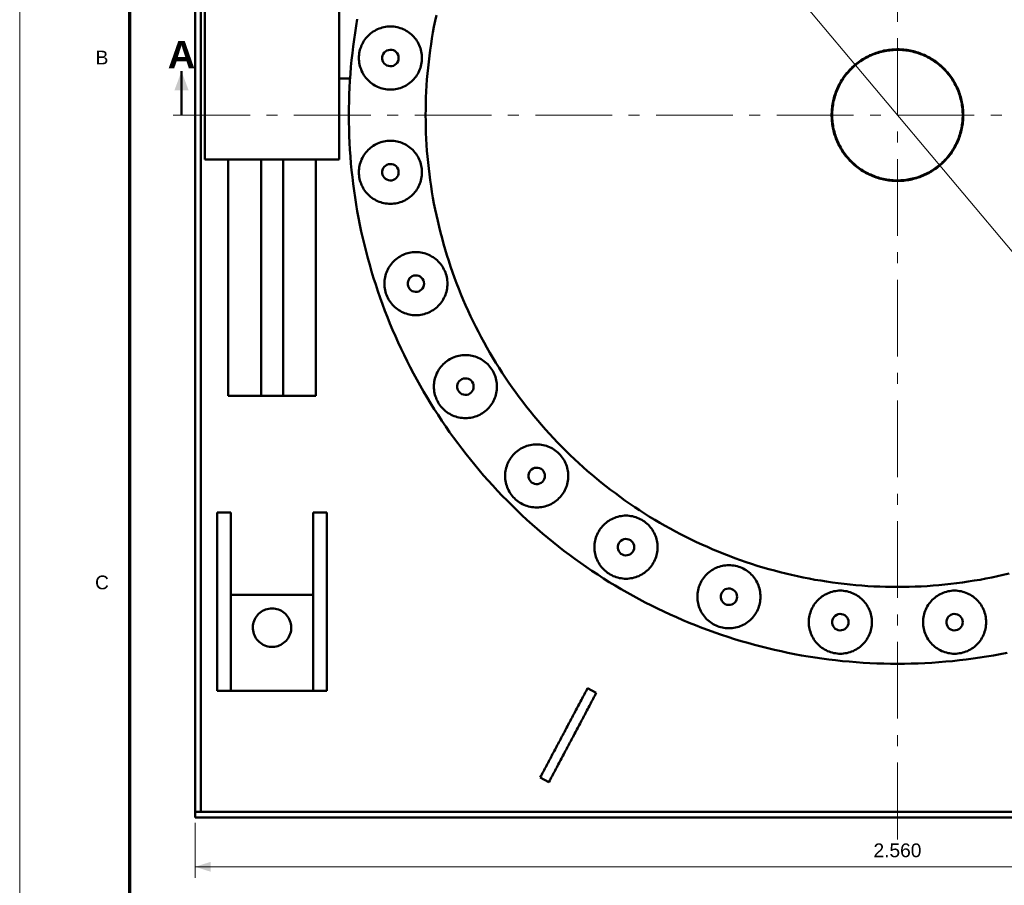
# Model space of a CAD drawing. Header units: millimetres. Extents: x 0 to 841, y 0 to 594.
# Tile 2 of 8: x 0 to 179, y 290 to 447. Entities that reach past the tile are written whole.
import ezdxf
from ezdxf.enums import TextEntityAlignment as Align

# ---------------------------------------------------------------- set-up
doc = ezdxf.new("R2010")
doc.units = ezdxf.units.MM
doc.linetypes.add('EJE', pattern=[22, 14, -3, 2, -3])
for name, color, linetype, lineweight in [('COTA', 7, 'CONTINUOUS', 18), ('EJE', 7, 'EJE', 18), ('FINA', 7, 'CONTINUOUS', 18), ('MARCO', 7, 'CONTINUOUS', 70), ('TXT', 7, 'CONTINUOUS', 25), ('VIS', 7, 'CONTINUOUS', 50)]:
    doc.layers.add(name, color=color, linetype=linetype, lineweight=lineweight)
doc.styles.add('STD', font='LiberationSans-Regular.ttf')
doc.styles.add('STDB', font='LiberationSans-Bold.ttf')

msp = doc.modelspace()

# ---------------------------------------------------------------- linework, layer by layer
at = {"layer": 'COTA'}
for p, q in [((224.28, 353.4), (81.58, 523.46)), ((32, 301), (32, 291)), ((32, 293), (288, 293))]:
    msp.add_line(p, q, dxfattribs=at)
for points in [[(29.5, 438), (28.2, 434.5), (30.8, 434.5)], [(32, 293), (34.8, 292.1), (34.8, 293.9)]]:
    msp.add_solid(points, dxfattribs=at)
at = {"layer": 'EJE'}
for p, q in [((160, 298), (160, 562)), ((28, 430), (292, 430))]:
    msp.add_line(p, q, dxfattribs=at)
at = {"layer": 'FINA'}
msp.add_lwpolyline([(0, 0), (841, 0), (841, 594), (0, 594)], close=True, dxfattribs=at)
at = {"layer": 'MARCO'}
msp.add_lwpolyline([(20, 10), (831, 10), (831, 584), (20, 584)], close=True, dxfattribs=at)
at = {"layer": 'VIS'}
msp.add_line((29.5, 430), (29.5, 438), dxfattribs=at)
for points in [[(32, 303), (32, 557)], [(33, 303), (33, 557)], [(33.75, 421.91), (33.75, 479.16)], [(58.25, 436.66), (58.25, 461.46)], [(61.54, 447.5), (61.33, 446.26), (61.13, 445.02), (60.95, 443.78), (60.79, 442.53), (60.64, 441.29), (60.5, 440.04), (60.39, 438.79), (60.28, 437.53), (60.2, 436.28), (60.13, 435.02), (60.07, 433.77), (60.03, 432.51), (60.01, 431.26), (60, 430), (60.01, 428.74), (60.03, 427.49), (60.07, 426.23), (60.13, 424.98), (60.2, 423.72), (60.28, 422.47), (60.39, 421.21), (60.5, 419.96), (60.64, 418.71), (60.79, 417.47), (60.95, 416.22), (61.13, 414.98), (61.33, 413.74), (61.54, 412.5), (61.77, 411.26), (62.01, 410.03), (62.27, 408.8), (62.55, 407.57), (62.84, 406.35), (63.14, 405.13), (63.46, 403.92), (63.8, 402.7), (64.15, 401.5), (64.51, 400.3), (64.89, 399.1), (65.29, 397.91), (65.7, 396.72), (66.13, 395.54), (66.57, 394.36), (67.02, 393.19), (67.49, 392.02), (67.98, 390.86), (68.48, 389.71), (68.99, 388.56), (69.52, 387.42), (70.06, 386.29), (70.62, 385.16), (71.19, 384.04), (71.77, 382.93), (72.37, 381.82), (72.98, 380.73), (73.61, 379.64), (74.25, 378.56), (74.9, 377.48), (75.57, 376.42), (76.25, 375.36), (76.94, 374.31), (77.65, 373.27), (78.37, 372.24), (79.1, 371.22), (79.84, 370.21), (80.6, 369.21), (81.37, 368.21), (82.15, 367.23), (82.95, 366.26), (83.76, 365.29), (84.57, 364.34), (85.41, 363.4), (86.25, 362.47), (87.1, 361.55), (87.97, 360.63), (88.85, 359.74), (89.74, 358.85), (90.63, 357.97), (91.55, 357.1), (92.47, 356.25), (93.4, 355.41), (94.34, 354.57), (95.29, 353.76), (96.26, 352.95), (97.23, 352.15), (98.21, 351.37), (99.21, 350.6), (100.21, 349.84), (101.22, 349.1), (102.24, 348.37), (103.27, 347.65), (104.31, 346.94), (105.36, 346.25), (106.42, 345.57), (107.48, 344.9), (108.56, 344.25), (109.64, 343.61), (110.73, 342.98), (111.82, 342.37), (112.93, 341.77), (114.04, 341.19), (115.16, 340.62), (116.29, 340.06), (117.42, 339.52), (118.56, 338.99), (119.71, 338.48), (120.86, 337.98), (122.02, 337.49), (123.19, 337.02), (124.36, 336.57), (125.54, 336.13), (126.72, 335.7), (127.91, 335.29), (129.1, 334.89), (130.3, 334.51), (131.5, 334.15), (132.7, 333.8), (133.92, 333.46), (135.13, 333.14), (136.35, 332.84), (137.57, 332.55), (138.8, 332.27), (140.03, 332.01), (141.26, 331.77), (142.5, 331.54), (143.74, 331.33), (144.98, 331.13), (146.22, 330.95), (147.47, 330.79), (148.71, 330.64), (149.96, 330.5), (151.21, 330.39), (152.47, 330.28), (153.72, 330.2), (154.98, 330.13), (156.23, 330.07), (157.49, 330.03), (158.74, 330.01), (160, 330), (161.26, 330.01), (162.51, 330.03), (163.77, 330.07), (165.02, 330.13), (166.28, 330.2), (167.53, 330.28), (168.79, 330.39), (170.04, 330.5), (171.29, 330.64), (172.53, 330.79), (173.78, 330.95), (175.02, 331.13), (176.26, 331.33), (177.5, 331.54), (178.74, 331.77), (179.97, 332.01)], [(75.95, 448.23), (75.73, 447.18), (75.52, 446.11), (75.33, 445.05), (75.15, 443.99), (74.98, 442.92), (74.82, 441.85), (74.68, 440.78), (74.55, 439.71), (74.43, 438.63), (74.33, 437.56), (74.24, 436.48), (74.17, 435.4), (74.11, 434.32), (74.06, 433.24), (74.03, 432.16), (74.01, 431.08), (74, 430), (74.01, 428.92), (74.03, 427.84), (74.06, 426.76), (74.11, 425.68), (74.17, 424.6), (74.24, 423.52), (74.33, 422.44), (74.43, 421.37), (74.55, 420.29), (74.68, 419.22), (74.82, 418.15), (74.98, 417.08), (75.15, 416.01), (75.33, 414.95), (75.52, 413.89), (75.73, 412.82), (75.95, 411.77), (76.19, 410.71), (76.44, 409.66), (76.7, 408.61), (76.98, 407.57), (77.27, 406.53), (77.57, 405.49), (77.88, 404.45), (78.21, 403.42), (78.55, 402.4), (78.9, 401.38), (79.27, 400.36), (79.65, 399.35), (80.04, 398.34), (80.44, 397.34), (80.86, 396.34), (81.29, 395.35), (81.73, 394.36), (82.18, 393.38), (82.65, 392.41), (83.13, 391.44), (83.62, 390.48), (84.12, 389.52), (84.64, 388.57), (85.16, 387.63), (85.7, 386.69), (86.25, 385.76), (86.81, 384.83), (87.39, 383.92), (87.97, 383.01), (88.57, 382.11), (89.18, 381.21), (89.79, 380.33), (90.42, 379.45), (91.07, 378.58), (91.72, 377.72), (92.38, 376.86), (93.05, 376.02), (93.74, 375.18), (94.43, 374.35), (95.13, 373.53), (95.85, 372.72), (96.57, 371.92), (97.31, 371.13), (98.05, 370.35), (98.81, 369.57), (99.57, 368.81), (100.35, 368.05), (101.13, 367.31), (101.92, 366.57), (102.72, 365.85), (103.53, 365.13), (104.35, 364.43), (105.18, 363.74), (106.02, 363.05), (106.86, 362.38), (107.72, 361.72), (108.58, 361.07), (109.45, 360.42), (110.33, 359.79), (111.21, 359.18), (112.11, 358.57), (113.01, 357.97), (113.92, 357.39), (114.83, 356.81), (115.76, 356.25), (116.69, 355.7), (117.63, 355.16), (118.57, 354.64), (119.52, 354.12), (120.48, 353.62), (121.44, 353.13), (122.41, 352.65), (123.38, 352.18), (124.36, 351.73), (125.35, 351.29), (126.34, 350.86), (127.34, 350.44), (128.34, 350.04), (129.35, 349.65), (130.36, 349.27), (131.38, 348.9), (132.4, 348.55), (133.42, 348.21), (134.45, 347.88), (135.49, 347.57), (136.53, 347.27), (137.57, 346.98), (138.61, 346.7), (139.66, 346.44), (140.71, 346.19), (141.77, 345.95), (142.82, 345.73), (143.89, 345.52), (144.95, 345.33), (146.01, 345.15), (147.08, 344.98), (148.15, 344.82), (149.22, 344.68), (150.29, 344.55), (151.37, 344.43), (152.44, 344.33), (153.52, 344.24), (154.6, 344.17), (155.68, 344.11), (156.76, 344.06), (157.84, 344.03), (158.92, 344.01), (160, 344), (161.08, 344.01), (162.16, 344.03), (163.24, 344.06), (164.32, 344.11), (165.4, 344.17), (166.48, 344.24), (167.56, 344.33), (168.63, 344.43), (169.71, 344.55), (170.78, 344.68), (171.85, 344.82), (172.92, 344.98), (173.99, 345.15), (175.05, 345.33), (176.11, 345.52), (177.18, 345.73), (178.23, 345.95), (179.29, 346.19), (180.34, 346.44)], [(75.95, 448.23), (75.73, 447.18), (75.52, 446.11), (75.33, 445.05), (75.15, 443.99), (74.98, 442.92), (74.82, 441.85), (74.68, 440.78), (74.55, 439.71), (74.43, 438.63), (74.33, 437.56), (74.24, 436.48), (74.17, 435.4), (74.11, 434.32), (74.06, 433.24), (74.03, 432.16), (74.01, 431.08), (74, 430), (74.01, 428.92), (74.03, 427.84), (74.06, 426.76), (74.11, 425.68), (74.17, 424.6), (74.24, 423.52), (74.33, 422.44), (74.43, 421.37), (74.55, 420.29), (74.68, 419.22), (74.82, 418.15), (74.98, 417.08), (75.15, 416.01), (75.33, 414.95), (75.52, 413.89), (75.73, 412.82), (75.95, 411.77), (76.19, 410.71), (76.44, 409.66), (76.7, 408.61), (76.98, 407.57), (77.27, 406.53), (77.57, 405.49), (77.88, 404.45), (78.21, 403.42), (78.55, 402.4), (78.9, 401.38), (79.27, 400.36), (79.65, 399.35), (80.04, 398.34), (80.44, 397.34), (80.86, 396.34), (81.29, 395.35), (81.73, 394.36), (82.18, 393.38), (82.65, 392.41), (83.13, 391.44), (83.62, 390.48), (84.12, 389.52), (84.64, 388.57), (85.16, 387.63), (85.7, 386.69), (86.25, 385.76), (86.81, 384.83), (87.39, 383.92), (87.97, 383.01), (88.57, 382.11), (89.18, 381.21), (89.79, 380.33), (90.42, 379.45), (91.07, 378.58), (91.72, 377.72), (92.38, 376.86), (93.05, 376.02), (93.74, 375.18), (94.43, 374.35), (95.13, 373.53), (95.85, 372.72), (96.57, 371.92), (97.31, 371.13), (98.05, 370.35), (98.81, 369.57), (99.57, 368.81), (100.35, 368.05), (101.13, 367.31), (101.92, 366.57), (102.72, 365.85), (103.53, 365.13), (104.35, 364.43), (105.18, 363.74), (106.02, 363.05), (106.86, 362.38), (107.72, 361.72), (108.58, 361.07), (109.45, 360.42), (110.33, 359.79), (111.21, 359.18), (112.11, 358.57), (113.01, 357.97), (113.92, 357.39), (114.83, 356.81), (115.76, 356.25), (116.69, 355.7), (117.63, 355.16), (118.57, 354.64), (119.52, 354.12), (120.48, 353.62), (121.44, 353.13), (122.41, 352.65), (123.38, 352.18), (124.36, 351.73), (125.35, 351.29), (126.34, 350.86), (127.34, 350.44), (128.34, 350.04), (129.35, 349.65), (130.36, 349.27), (131.38, 348.9), (132.4, 348.55), (133.42, 348.21), (134.45, 347.88), (135.49, 347.57), (136.53, 347.27), (137.57, 346.98), (138.61, 346.7), (139.66, 346.44), (140.71, 346.19), (141.77, 345.95), (142.82, 345.73), (143.89, 345.52), (144.95, 345.33), (146.01, 345.15), (147.08, 344.98), (148.15, 344.82), (149.22, 344.68), (150.29, 344.55), (151.37, 344.43), (152.44, 344.33), (153.52, 344.24), (154.6, 344.17), (155.68, 344.11), (156.76, 344.06), (157.84, 344.03), (158.92, 344.01), (160, 344), (161.08, 344.01), (162.16, 344.03), (163.24, 344.06), (164.32, 344.11), (165.4, 344.17), (166.48, 344.24), (167.56, 344.33), (168.63, 344.43), (169.71, 344.55), (170.78, 344.68), (171.85, 344.82), (172.92, 344.98), (173.99, 345.15), (175.05, 345.33), (176.11, 345.52), (177.18, 345.73), (178.23, 345.95), (179.29, 346.19), (180.34, 346.44)], [(73.33, 440.41), (73.33, 440.71), (73.3, 441.01), (73.26, 441.31), (73.21, 441.61), (73.14, 441.9), (73.05, 442.19), (72.95, 442.47), (72.84, 442.75), (72.71, 443.02), (72.56, 443.29), (72.41, 443.54), (72.24, 443.79), (72.05, 444.03), (71.86, 444.26), (71.65, 444.48), (71.43, 444.69), (71.2, 444.88), (70.96, 445.06), (70.72, 445.24), (70.46, 445.39), (70.2, 445.54), (69.92, 445.67), (69.65, 445.78), (69.36, 445.88), (69.07, 445.97), (68.78, 446.04), (68.48, 446.09), (68.19, 446.13), (67.89, 446.15), (67.58, 446.16), (67.28, 446.15), (66.98, 446.13), (66.69, 446.09), (66.39, 446.04), (66.1, 445.97), (65.81, 445.88), (65.52, 445.78), (65.25, 445.67), (64.97, 445.54), (64.71, 445.39), (64.45, 445.24), (64.2, 445.06), (63.97, 444.88), (63.74, 444.69), (63.52, 444.48), (63.31, 444.26), (63.12, 444.03), (62.93, 443.79), (62.76, 443.54), (62.61, 443.29), (62.46, 443.02), (62.33, 442.75), (62.22, 442.47), (62.12, 442.19), (62.03, 441.9), (61.96, 441.61), (61.91, 441.31), (61.87, 441.01), (61.84, 440.71), (61.83, 440.41), (61.84, 440.11), (61.87, 439.81), (61.91, 439.51), (61.96, 439.22), (62.03, 438.92), (62.12, 438.64), (62.22, 438.35), (62.33, 438.07), (62.46, 437.8), (62.61, 437.54), (62.76, 437.28), (62.93, 437.03), (63.12, 436.79), (63.31, 436.57), (63.52, 436.35), (63.74, 436.14), (63.97, 435.94), (64.2, 435.76), (64.45, 435.59), (64.71, 435.43), (64.97, 435.29), (65.25, 435.16), (65.52, 435.04), (65.81, 434.94), (66.1, 434.86), (66.39, 434.79), (66.69, 434.73), (66.98, 434.69), (67.28, 434.67), (67.58, 434.66), (67.89, 434.67), (68.19, 434.69), (68.48, 434.73), (68.78, 434.79), (69.07, 434.86), (69.36, 434.94), (69.65, 435.04), (69.92, 435.16), (70.2, 435.29), (70.46, 435.43), (70.72, 435.59), (70.96, 435.76), (71.2, 435.94), (71.43, 436.14), (71.65, 436.35), (71.86, 436.57), (72.05, 436.79), (72.24, 437.03), (72.41, 437.28), (72.56, 437.54), (72.71, 437.8), (72.84, 438.07), (72.95, 438.35), (73.05, 438.64), (73.14, 438.92), (73.21, 439.22), (73.26, 439.51), (73.3, 439.81), (73.33, 440.11), (73.33, 440.41)], [(69.08, 440.41), (69.05, 440.71), (68.96, 441), (68.82, 441.27), (68.62, 441.5), (68.38, 441.69), (68.11, 441.82), (67.81, 441.9), (67.51, 441.91), (67.21, 441.86), (66.92, 441.76), (66.67, 441.6), (66.45, 441.39), (66.27, 441.14), (66.15, 440.86), (66.09, 440.56), (66.09, 440.26), (66.15, 439.96), (66.27, 439.68), (66.45, 439.44), (66.67, 439.23), (66.92, 439.07), (67.21, 438.96), (67.51, 438.91), (67.81, 438.93), (68.11, 439.01), (68.38, 439.14), (68.62, 439.33), (68.82, 439.56), (68.96, 439.82), (69.05, 440.11), (69.08, 440.41)], [(172, 430), (172, 429.7), (171.98, 429.4), (171.97, 429.1), (171.94, 428.8), (171.91, 428.5), (171.86, 428.2), (171.82, 427.91), (171.76, 427.61), (171.7, 427.32), (171.63, 427.03), (171.55, 426.74), (171.46, 426.45), (171.37, 426.16), (171.27, 425.88), (171.16, 425.6), (171.05, 425.32), (170.93, 425.05), (170.8, 424.77), (170.67, 424.51), (170.53, 424.24), (170.38, 423.98), (170.23, 423.72), (170.07, 423.47), (169.9, 423.22), (169.73, 422.97), (169.55, 422.73), (169.36, 422.49), (169.17, 422.26), (168.97, 422.03), (168.77, 421.81), (168.56, 421.59), (168.35, 421.38), (168.13, 421.18), (167.91, 420.98), (167.68, 420.78), (167.45, 420.59), (167.21, 420.41), (166.97, 420.23), (166.72, 420.06), (166.47, 419.89), (166.22, 419.74), (165.96, 419.58), (165.69, 419.44), (165.43, 419.3), (165.16, 419.17), (164.89, 419.04), (164.61, 418.92), (164.33, 418.81), (164.05, 418.7), (163.77, 418.61), (163.48, 418.52), (163.19, 418.43), (162.9, 418.36), (162.61, 418.29), (162.31, 418.23), (162.02, 418.17), (161.72, 418.12), (161.42, 418.08), (161.12, 418.05), (160.83, 418.03), (160.53, 418.01), (160.23, 418), (159.92, 418), (159.62, 418.01), (159.32, 418.02), (159.02, 418.04), (158.73, 418.07), (158.43, 418.1), (158.13, 418.15), (157.83, 418.2), (157.54, 418.25), (157.25, 418.32), (156.95, 418.39), (156.67, 418.47), (156.38, 418.56), (156.09, 418.65), (155.81, 418.76), (155.53, 418.86), (155.25, 418.98), (154.98, 419.1), (154.71, 419.23), (154.44, 419.37), (154.17, 419.51), (153.91, 419.66), (153.66, 419.81), (153.4, 419.98), (153.15, 420.14), (152.91, 420.32), (152.67, 420.5), (152.43, 420.69), (152.2, 420.88), (151.98, 421.08), (151.76, 421.28), (151.54, 421.49), (151.33, 421.7), (151.13, 421.92), (150.93, 422.15), (150.73, 422.38), (150.54, 422.61), (150.36, 422.85), (150.19, 423.09), (150.02, 423.34), (149.85, 423.59), (149.7, 423.85), (149.55, 424.11), (149.4, 424.37), (149.26, 424.64), (149.13, 424.91), (149.01, 425.18), (148.89, 425.46), (148.78, 425.74), (148.68, 426.02), (148.58, 426.31), (148.49, 426.59), (148.41, 426.88), (148.34, 427.17), (148.27, 427.47), (148.21, 427.76), (148.16, 428.06), (148.11, 428.35), (148.08, 428.65), (148.05, 428.95), (148.02, 429.25), (148.01, 429.55), (148, 429.85), (148, 430.15), (148.01, 430.45), (148.02, 430.75), (148.05, 431.05), (148.08, 431.35), (148.11, 431.65), (148.16, 431.94), (148.21, 432.24), (148.27, 432.53), (148.34, 432.83), (148.41, 433.12), (148.49, 433.41), (148.58, 433.69), (148.68, 433.98), (148.78, 434.26), (148.89, 434.54), (149.01, 434.82), (149.13, 435.09), (149.26, 435.36), (149.4, 435.63), (149.55, 435.89), (149.7, 436.15), (149.85, 436.41), (150.02, 436.66), (150.19, 436.91), (150.36, 437.15), (150.54, 437.39), (150.73, 437.62), (150.93, 437.85), (151.13, 438.08), (151.33, 438.3), (151.54, 438.51), (151.76, 438.72), (151.98, 438.92), (152.2, 439.12), (152.43, 439.31), (152.67, 439.5), (152.91, 439.68), (153.15, 439.86), (153.4, 440.02), (153.66, 440.19), (153.91, 440.34), (154.17, 440.49), (154.44, 440.63), (154.71, 440.77), (154.98, 440.9), (155.25, 441.02), (155.53, 441.14), (155.81, 441.24), (156.09, 441.35), (156.38, 441.44), (156.67, 441.53), (156.95, 441.61), (157.25, 441.68), (157.54, 441.75), (157.83, 441.8), (158.13, 441.85), (158.43, 441.9), (158.73, 441.93), (159.02, 441.96), (159.32, 441.98), (159.62, 441.99), (159.92, 442), (160.23, 442), (160.53, 441.99), (160.83, 441.97), (161.12, 441.95), (161.42, 441.92), (161.72, 441.88), (162.02, 441.83), (162.31, 441.77), (162.61, 441.71), (162.9, 441.64), (163.19, 441.57), (163.48, 441.48), (163.77, 441.39), (164.05, 441.3), (164.33, 441.19), (164.61, 441.08), (164.89, 440.96), (165.16, 440.83), (165.43, 440.7), (165.69, 440.56), (165.96, 440.42), (166.22, 440.26), (166.47, 440.11), (166.72, 439.94), (166.97, 439.77), (167.21, 439.59), (167.45, 439.41), (167.68, 439.22), (167.91, 439.02), (168.13, 438.82), (168.35, 438.62), (168.56, 438.41), (168.77, 438.19), (168.97, 437.97), (169.17, 437.74), (169.36, 437.51), (169.55, 437.27), (169.73, 437.03), (169.9, 436.78), (170.07, 436.53), (170.23, 436.28), (170.38, 436.02), (170.53, 435.76), (170.67, 435.49), (170.8, 435.23), (170.93, 434.95), (171.05, 434.68), (171.16, 434.4), (171.27, 434.12), (171.37, 433.84), (171.46, 433.55), (171.55, 433.26), (171.63, 432.97), (171.7, 432.68), (171.76, 432.39), (171.82, 432.09), (171.86, 431.8), (171.91, 431.5), (171.94, 431.2), (171.97, 430.9), (171.98, 430.6), (172, 430.3), (172, 430)], [(171.9, 430), (171.9, 430.3), (171.88, 430.6), (171.87, 430.9), (171.84, 431.2), (171.81, 431.5), (171.76, 431.79), (171.71, 432.09), (171.66, 432.39), (171.59, 432.68), (171.52, 432.97), (171.44, 433.26), (171.36, 433.55), (171.27, 433.83), (171.17, 434.12), (171.06, 434.4), (170.94, 434.68), (170.82, 434.95), (170.69, 435.22), (170.56, 435.49), (170.42, 435.75), (170.27, 436.01), (170.11, 436.27), (169.95, 436.53), (169.78, 436.77), (169.61, 437.02), (169.43, 437.26), (169.24, 437.49), (169.05, 437.73), (168.85, 437.95), (168.65, 438.17), (168.44, 438.39), (168.23, 438.6), (168.01, 438.8), (167.78, 439), (167.55, 439.2), (167.32, 439.38), (167.08, 439.57), (166.84, 439.74), (166.59, 439.91), (166.34, 440.07), (166.08, 440.23), (165.82, 440.38), (165.56, 440.52), (165.29, 440.66), (165.02, 440.79), (164.74, 440.91), (164.47, 441.03), (164.19, 441.14), (163.91, 441.24), (163.62, 441.34), (163.33, 441.42), (163.04, 441.5), (162.75, 441.58), (162.46, 441.64), (162.16, 441.7), (161.87, 441.75), (161.57, 441.8), (161.27, 441.83), (160.97, 441.86), (160.68, 441.88), (160.38, 441.89), (160.08, 441.9), (159.77, 441.9), (159.47, 441.89), (159.17, 441.87), (158.88, 441.85), (158.58, 441.81), (158.28, 441.77), (157.98, 441.73), (157.69, 441.67), (157.39, 441.61), (157.1, 441.54), (156.81, 441.46), (156.52, 441.38), (156.24, 441.29), (155.95, 441.19), (155.67, 441.09), (155.39, 440.97), (155.12, 440.85), (154.85, 440.73), (154.58, 440.59), (154.31, 440.45), (154.05, 440.31), (153.79, 440.15), (153.54, 439.99), (153.29, 439.83), (153.04, 439.65), (152.8, 439.48), (152.56, 439.29), (152.33, 439.1), (152.1, 438.9), (151.88, 438.7), (151.67, 438.49), (151.45, 438.28), (151.25, 438.06), (151.05, 437.84), (150.85, 437.61), (150.66, 437.38), (150.48, 437.14), (150.3, 436.9), (150.13, 436.65), (149.97, 436.4), (149.81, 436.14), (149.66, 435.88), (149.51, 435.62), (149.37, 435.36), (149.24, 435.09), (149.12, 434.81), (149, 434.54), (148.89, 434.26), (148.78, 433.98), (148.69, 433.69), (148.6, 433.4), (148.52, 433.12), (148.44, 432.83), (148.37, 432.53), (148.31, 432.24), (148.26, 431.94), (148.21, 431.65), (148.18, 431.35), (148.15, 431.05), (148.12, 430.75), (148.11, 430.45), (148.1, 430.15), (148.1, 429.85), (148.11, 429.55), (148.12, 429.25), (148.15, 428.95), (148.18, 428.65), (148.21, 428.35), (148.26, 428.06), (148.31, 427.76), (148.37, 427.47), (148.44, 427.17), (148.52, 426.88), (148.6, 426.6), (148.69, 426.31), (148.78, 426.02), (148.89, 425.74), (149, 425.46), (149.12, 425.19), (149.24, 424.91), (149.37, 424.64), (149.51, 424.38), (149.66, 424.12), (149.81, 423.86), (149.97, 423.6), (150.13, 423.35), (150.3, 423.1), (150.48, 422.86), (150.66, 422.62), (150.85, 422.39), (151.05, 422.16), (151.25, 421.94), (151.45, 421.72), (151.67, 421.51), (151.88, 421.3), (152.1, 421.1), (152.33, 420.9), (152.56, 420.71), (152.8, 420.52), (153.04, 420.35), (153.29, 420.17), (153.54, 420.01), (153.79, 419.85), (154.05, 419.69), (154.31, 419.55), (154.58, 419.41), (154.85, 419.27), (155.12, 419.15), (155.39, 419.03), (155.67, 418.91), (155.95, 418.81), (156.24, 418.71), (156.52, 418.62), (156.81, 418.54), (157.1, 418.46), (157.39, 418.39), (157.69, 418.33), (157.98, 418.27), (158.28, 418.23), (158.58, 418.19), (158.88, 418.15), (159.17, 418.13), (159.47, 418.11), (159.77, 418.1), (160.08, 418.1), (160.38, 418.11), (160.68, 418.12), (160.97, 418.14), (161.27, 418.17), (161.57, 418.2), (161.87, 418.25), (162.16, 418.3), (162.46, 418.36), (162.75, 418.42), (163.04, 418.5), (163.33, 418.58), (163.62, 418.66), (163.91, 418.76), (164.19, 418.86), (164.47, 418.97), (164.74, 419.09), (165.02, 419.21), (165.29, 419.34), (165.56, 419.48), (165.82, 419.62), (166.08, 419.77), (166.34, 419.93), (166.59, 420.09), (166.84, 420.26), (167.08, 420.43), (167.32, 420.62), (167.55, 420.8), (167.78, 421), (168.01, 421.2), (168.23, 421.4), (168.44, 421.61), (168.65, 421.83), (168.85, 422.05), (169.05, 422.27), (169.24, 422.51), (169.43, 422.74), (169.61, 422.98), (169.78, 423.23), (169.95, 423.47), (170.11, 423.73), (170.27, 423.99), (170.42, 424.25), (170.56, 424.51), (170.69, 424.78), (170.82, 425.05), (170.94, 425.32), (171.06, 425.6), (171.17, 425.88), (171.27, 426.17), (171.36, 426.45), (171.44, 426.74), (171.52, 427.03), (171.59, 427.32), (171.66, 427.61), (171.71, 427.91), (171.76, 428.21), (171.81, 428.5), (171.84, 428.8), (171.87, 429.1), (171.88, 429.4), (171.9, 429.7), (171.9, 430)], [(58.25, 421.91), (58.25, 436.66)], [(58.25, 436.66), (60.22, 436.66)], [(73.33, 419.59), (73.33, 419.89), (73.3, 420.19), (73.26, 420.49), (73.21, 420.78), (73.14, 421.08), (73.05, 421.36), (72.95, 421.65), (72.84, 421.93), (72.71, 422.2), (72.56, 422.46), (72.41, 422.72), (72.24, 422.97), (72.05, 423.21), (71.86, 423.43), (71.65, 423.65), (71.43, 423.86), (71.2, 424.06), (70.96, 424.24), (70.72, 424.41), (70.46, 424.57), (70.2, 424.71), (69.92, 424.84), (69.65, 424.96), (69.36, 425.06), (69.07, 425.14), (68.78, 425.21), (68.48, 425.27), (68.19, 425.31), (67.89, 425.33), (67.58, 425.34), (67.28, 425.33), (66.98, 425.31), (66.69, 425.27), (66.39, 425.21), (66.1, 425.14), (65.81, 425.06), (65.52, 424.96), (65.25, 424.84), (64.97, 424.71), (64.71, 424.57), (64.45, 424.41), (64.2, 424.24), (63.97, 424.06), (63.74, 423.86), (63.52, 423.65), (63.31, 423.43), (63.12, 423.21), (62.93, 422.97), (62.76, 422.72), (62.61, 422.46), (62.46, 422.2), (62.33, 421.93), (62.22, 421.65), (62.12, 421.36), (62.03, 421.08), (61.96, 420.78), (61.91, 420.49), (61.87, 420.19), (61.84, 419.89), (61.83, 419.59), (61.84, 419.29), (61.87, 418.99), (61.91, 418.69), (61.96, 418.39), (62.03, 418.1), (62.12, 417.81), (62.22, 417.53), (62.33, 417.25), (62.46, 416.98), (62.61, 416.71), (62.76, 416.46), (62.93, 416.21), (63.12, 415.97), (63.31, 415.74), (63.52, 415.52), (63.74, 415.31), (63.97, 415.12), (64.2, 414.94), (64.45, 414.76), (64.71, 414.61), (64.97, 414.46), (65.25, 414.33), (65.52, 414.22), (65.81, 414.12), (66.1, 414.03), (66.39, 413.96), (66.69, 413.91), (66.98, 413.87), (67.28, 413.85), (67.58, 413.84), (67.89, 413.85), (68.19, 413.87), (68.48, 413.91), (68.78, 413.96), (69.07, 414.03), (69.36, 414.12), (69.65, 414.22), (69.92, 414.33), (70.2, 414.46), (70.46, 414.61), (70.72, 414.76), (70.96, 414.94), (71.2, 415.12), (71.43, 415.31), (71.65, 415.52), (71.86, 415.74), (72.05, 415.97), (72.24, 416.21), (72.41, 416.46), (72.56, 416.71), (72.71, 416.98), (72.84, 417.25), (72.95, 417.53), (73.05, 417.81), (73.14, 418.1), (73.21, 418.39), (73.26, 418.69), (73.3, 418.99), (73.33, 419.29), (73.33, 419.59)], [(33.75, 421.91), (58.25, 421.91)], [(38, 378.84), (38, 421.91)], [(44, 378.84), (44, 421.91)], [(48, 378.84), (48, 421.91)], [(54, 378.84), (54, 421.91)], [(69.08, 419.59), (69.05, 419.89), (68.96, 420.18), (68.82, 420.44), (68.62, 420.67), (68.38, 420.86), (68.11, 420.99), (67.81, 421.07), (67.51, 421.09), (67.21, 421.04), (66.92, 420.93), (66.67, 420.77), (66.45, 420.56), (66.27, 420.32), (66.15, 420.04), (66.09, 419.74), (66.09, 419.44), (66.15, 419.14), (66.27, 418.86), (66.45, 418.61), (66.67, 418.4), (66.92, 418.24), (67.21, 418.14), (67.51, 418.09), (67.81, 418.1), (68.11, 418.18), (68.38, 418.31), (68.62, 418.5), (68.82, 418.73), (68.96, 419), (69.05, 419.29), (69.08, 419.59)], [(77.97, 399.28), (77.96, 399.58), (77.94, 399.89), (77.9, 400.18), (77.84, 400.48), (77.77, 400.77), (77.69, 401.06), (77.59, 401.34), (77.47, 401.62), (77.34, 401.89), (77.2, 402.16), (77.04, 402.42), (76.87, 402.66), (76.69, 402.9), (76.49, 403.13), (76.28, 403.35), (76.07, 403.56), (75.84, 403.75), (75.6, 403.94), (75.35, 404.11), (75.09, 404.26), (74.83, 404.41), (74.56, 404.54), (74.28, 404.65), (74, 404.75), (73.71, 404.84), (73.41, 404.91), (73.12, 404.96), (72.82, 405), (72.52, 405.03), (72.22, 405.03), (71.92, 405.03), (71.62, 405), (71.32, 404.96), (71.02, 404.91), (70.73, 404.84), (70.44, 404.75), (70.16, 404.65), (69.88, 404.54), (69.61, 404.41), (69.34, 404.26), (69.09, 404.11), (68.84, 403.94), (68.6, 403.75), (68.37, 403.56), (68.15, 403.35), (67.95, 403.13), (67.75, 402.9), (67.57, 402.66), (67.4, 402.42), (67.24, 402.16), (67.1, 401.89), (66.97, 401.62), (66.85, 401.34), (66.75, 401.06), (66.66, 400.77), (66.59, 400.48), (66.54, 400.18), (66.5, 399.89), (66.48, 399.58), (66.47, 399.28), (66.48, 398.98), (66.5, 398.68), (66.54, 398.38), (66.59, 398.09), (66.66, 397.8), (66.75, 397.51), (66.85, 397.22), (66.97, 396.95), (67.1, 396.67), (67.24, 396.41), (67.4, 396.15), (67.57, 395.9), (67.75, 395.67), (67.95, 395.44), (68.15, 395.22), (68.37, 395.01), (68.6, 394.82), (68.84, 394.63), (69.09, 394.46), (69.34, 394.3), (69.61, 394.16), (69.88, 394.03), (70.16, 393.92), (70.44, 393.82), (70.73, 393.73), (71.02, 393.66), (71.32, 393.6), (71.62, 393.57), (71.92, 393.54), (72.22, 393.53), (72.52, 393.54), (72.82, 393.57), (73.12, 393.6), (73.41, 393.66), (73.71, 393.73), (74, 393.82), (74.28, 393.92), (74.56, 394.03), (74.83, 394.16), (75.09, 394.3), (75.35, 394.46), (75.6, 394.63), (75.84, 394.82), (76.07, 395.01), (76.28, 395.22), (76.49, 395.44), (76.69, 395.67), (76.87, 395.9), (77.04, 396.15), (77.2, 396.41), (77.34, 396.67), (77.47, 396.95), (77.59, 397.22), (77.69, 397.51), (77.77, 397.8), (77.84, 398.09), (77.9, 398.38), (77.94, 398.68), (77.96, 398.98), (77.97, 399.28)], [(73.72, 399.28), (73.69, 399.59), (73.6, 399.88), (73.45, 400.14), (73.25, 400.37), (73.01, 400.56), (72.74, 400.69), (72.45, 400.77), (72.14, 400.78), (71.84, 400.74), (71.56, 400.63), (71.3, 400.47), (71.08, 400.26), (70.91, 400.01), (70.79, 399.73), (70.73, 399.44), (70.73, 399.13), (70.79, 398.84), (70.91, 398.56), (71.08, 398.31), (71.3, 398.1), (71.56, 397.94), (71.84, 397.83), (72.14, 397.79), (72.45, 397.8), (72.74, 397.88), (73.01, 398.01), (73.25, 398.2), (73.45, 398.43), (73.6, 398.69), (73.69, 398.98), (73.72, 399.28)], [(87, 380.52), (87, 380.82), (86.97, 381.12), (86.93, 381.42), (86.88, 381.72), (86.81, 382.01), (86.72, 382.3), (86.62, 382.58), (86.51, 382.86), (86.38, 383.13), (86.23, 383.4), (86.08, 383.65), (85.91, 383.9), (85.72, 384.14), (85.53, 384.37), (85.32, 384.59), (85.1, 384.79), (84.87, 384.99), (84.63, 385.17), (84.39, 385.34), (84.13, 385.5), (83.87, 385.64), (83.59, 385.77), (83.32, 385.89), (83.03, 385.99), (82.74, 386.08), (82.45, 386.15), (82.15, 386.2), (81.86, 386.24), (81.56, 386.26), (81.25, 386.27), (80.95, 386.26), (80.65, 386.24), (80.36, 386.2), (80.06, 386.15), (79.77, 386.08), (79.48, 385.99), (79.19, 385.89), (78.92, 385.77), (78.64, 385.64), (78.38, 385.5), (78.12, 385.34), (77.87, 385.17), (77.64, 384.99), (77.41, 384.79), (77.19, 384.59), (76.98, 384.37), (76.79, 384.14), (76.6, 383.9), (76.43, 383.65), (76.28, 383.4), (76.13, 383.13), (76, 382.86), (75.89, 382.58), (75.79, 382.3), (75.7, 382.01), (75.63, 381.72), (75.58, 381.42), (75.54, 381.12), (75.51, 380.82), (75.5, 380.52), (75.51, 380.22), (75.54, 379.92), (75.58, 379.62), (75.63, 379.33), (75.7, 379.03), (75.79, 378.74), (75.89, 378.46), (76, 378.18), (76.13, 377.91), (76.28, 377.65), (76.43, 377.39), (76.6, 377.14), (76.79, 376.9), (76.98, 376.67), (77.19, 376.46), (77.41, 376.25), (77.64, 376.05), (77.87, 375.87), (78.12, 375.7), (78.38, 375.54), (78.64, 375.4), (78.92, 375.27), (79.19, 375.15), (79.48, 375.05), (79.77, 374.97), (80.06, 374.9), (80.36, 374.84), (80.65, 374.8), (80.95, 374.78), (81.25, 374.77), (81.56, 374.78), (81.86, 374.8), (82.15, 374.84), (82.45, 374.9), (82.74, 374.97), (83.03, 375.05), (83.32, 375.15), (83.59, 375.27), (83.87, 375.4), (84.13, 375.54), (84.39, 375.7), (84.63, 375.87), (84.87, 376.05), (85.1, 376.25), (85.32, 376.46), (85.53, 376.67), (85.72, 376.9), (85.91, 377.14), (86.08, 377.39), (86.23, 377.65), (86.38, 377.91), (86.51, 378.18), (86.62, 378.46), (86.72, 378.74), (86.81, 379.03), (86.88, 379.33), (86.93, 379.62), (86.97, 379.92), (87, 380.22), (87, 380.52)], [(82.75, 380.52), (82.72, 380.82), (82.63, 381.11), (82.49, 381.38), (82.29, 381.61), (82.05, 381.79), (81.78, 381.93), (81.48, 382), (81.18, 382.02), (80.88, 381.97), (80.59, 381.87), (80.34, 381.71), (80.12, 381.5), (79.94, 381.25), (79.82, 380.97), (79.76, 380.67), (79.76, 380.37), (79.82, 380.07), (79.94, 379.79), (80.12, 379.54), (80.34, 379.33), (80.59, 379.17), (80.88, 379.07), (81.18, 379.02), (81.48, 379.04), (81.78, 379.11), (82.05, 379.25), (82.29, 379.43), (82.49, 379.66), (82.63, 379.93), (82.72, 380.22), (82.75, 380.52)], [(38, 378.84), (44, 378.84)], [(44, 378.84), (48, 378.84)], [(48, 378.84), (54, 378.84)], [(99.99, 364.24), (99.98, 364.54), (99.96, 364.84), (99.92, 365.14), (99.86, 365.43), (99.79, 365.73), (99.71, 366.02), (99.61, 366.3), (99.49, 366.58), (99.36, 366.85), (99.22, 367.11), (99.06, 367.37), (98.89, 367.62), (98.71, 367.86), (98.51, 368.09), (98.3, 368.3), (98.09, 368.51), (97.86, 368.71), (97.62, 368.89), (97.37, 369.06), (97.11, 369.22), (96.85, 369.36), (96.58, 369.49), (96.3, 369.61), (96.02, 369.71), (95.73, 369.79), (95.43, 369.86), (95.14, 369.92), (94.84, 369.96), (94.54, 369.98), (94.24, 369.99), (93.94, 369.98), (93.64, 369.96), (93.34, 369.92), (93.04, 369.86), (92.75, 369.79), (92.46, 369.71), (92.18, 369.61), (91.9, 369.49), (91.63, 369.36), (91.36, 369.22), (91.11, 369.06), (90.86, 368.89), (90.62, 368.71), (90.39, 368.51), (90.17, 368.3), (89.97, 368.09), (89.77, 367.86), (89.59, 367.62), (89.42, 367.37), (89.26, 367.11), (89.12, 366.85), (88.99, 366.58), (88.87, 366.3), (88.77, 366.02), (88.68, 365.73), (88.61, 365.43), (88.56, 365.14), (88.52, 364.84), (88.5, 364.54), (88.49, 364.24), (88.5, 363.94), (88.52, 363.64), (88.56, 363.34), (88.61, 363.04), (88.68, 362.75), (88.77, 362.46), (88.87, 362.18), (88.99, 361.9), (89.12, 361.63), (89.26, 361.36), (89.42, 361.11), (89.59, 360.86), (89.77, 360.62), (89.97, 360.39), (90.17, 360.17), (90.39, 359.97), (90.62, 359.77), (90.86, 359.59), (91.11, 359.42), (91.36, 359.26), (91.63, 359.12), (91.9, 358.99), (92.18, 358.87), (92.46, 358.77), (92.75, 358.68), (93.04, 358.61), (93.34, 358.56), (93.64, 358.52), (93.94, 358.5), (94.24, 358.49), (94.54, 358.5), (94.84, 358.52), (95.14, 358.56), (95.43, 358.61), (95.73, 358.68), (96.02, 358.77), (96.3, 358.87), (96.58, 358.99), (96.85, 359.12), (97.11, 359.26), (97.37, 359.42), (97.62, 359.59), (97.86, 359.77), (98.09, 359.97), (98.3, 360.17), (98.51, 360.39), (98.71, 360.62), (98.89, 360.86), (99.06, 361.11), (99.22, 361.36), (99.36, 361.63), (99.49, 361.9), (99.61, 362.18), (99.71, 362.46), (99.79, 362.75), (99.86, 363.04), (99.92, 363.34), (99.96, 363.64), (99.98, 363.94), (99.99, 364.24)], [(95.74, 364.24), (95.71, 364.54), (95.62, 364.83), (95.47, 365.1), (95.27, 365.33), (95.03, 365.51), (94.76, 365.65), (94.47, 365.72), (94.16, 365.74), (93.86, 365.69), (93.58, 365.59), (93.32, 365.43), (93.1, 365.22), (92.93, 364.97), (92.81, 364.69), (92.75, 364.39), (92.75, 364.09), (92.81, 363.79), (92.93, 363.51), (93.1, 363.26), (93.32, 363.05), (93.58, 362.89), (93.86, 362.79), (94.16, 362.74), (94.47, 362.76), (94.76, 362.83), (95.03, 362.97), (95.27, 363.15), (95.47, 363.38), (95.62, 363.65), (95.71, 363.94), (95.74, 364.24)], [(38.5, 357.59), (36, 357.59)], [(36, 325.09), (36, 357.59)], [(38.5, 325.09), (38.5, 357.59)], [(56, 357.59), (53.5, 357.59)], [(53.5, 325.09), (53.5, 357.59)], [(56, 325.09), (56, 357.59)], [(116.27, 351.25), (116.26, 351.56), (116.24, 351.86), (116.2, 352.15), (116.15, 352.45), (116.08, 352.74), (115.99, 353.03), (115.89, 353.32), (115.77, 353.59), (115.64, 353.87), (115.5, 354.13), (115.34, 354.39), (115.17, 354.63), (114.99, 354.87), (114.79, 355.1), (114.59, 355.32), (114.37, 355.53), (114.14, 355.72), (113.9, 355.91), (113.65, 356.08), (113.4, 356.23), (113.13, 356.38), (112.86, 356.51), (112.58, 356.62), (112.3, 356.72), (112.01, 356.81), (111.72, 356.88), (111.42, 356.93), (111.12, 356.97), (110.82, 357), (110.52, 357), (110.22, 357), (109.92, 356.97), (109.62, 356.93), (109.33, 356.88), (109.03, 356.81), (108.74, 356.72), (108.46, 356.62), (108.18, 356.51), (107.91, 356.38), (107.65, 356.23), (107.39, 356.08), (107.14, 355.91), (106.9, 355.72), (106.67, 355.53), (106.46, 355.32), (106.25, 355.1), (106.05, 354.87), (105.87, 354.63), (105.7, 354.39), (105.54, 354.13), (105.4, 353.87), (105.27, 353.59), (105.15, 353.32), (105.05, 353.03), (104.97, 352.74), (104.9, 352.45), (104.84, 352.15), (104.8, 351.86), (104.78, 351.56), (104.77, 351.25), (104.78, 350.95), (104.8, 350.65), (104.84, 350.36), (104.9, 350.06), (104.97, 349.77), (105.05, 349.48), (105.15, 349.19), (105.27, 348.92), (105.4, 348.64), (105.54, 348.38), (105.7, 348.12), (105.87, 347.87), (106.05, 347.64), (106.25, 347.41), (106.46, 347.19), (106.67, 346.98), (106.9, 346.79), (107.14, 346.6), (107.39, 346.43), (107.65, 346.28), (107.91, 346.13), (108.18, 346), (108.46, 345.89), (108.74, 345.79), (109.03, 345.7), (109.33, 345.63), (109.62, 345.58), (109.92, 345.54), (110.22, 345.51), (110.52, 345.5), (110.82, 345.51), (111.12, 345.54), (111.42, 345.58), (111.72, 345.63), (112.01, 345.7), (112.3, 345.79), (112.58, 345.89), (112.86, 346), (113.13, 346.13), (113.4, 346.28), (113.65, 346.43), (113.9, 346.6), (114.14, 346.79), (114.37, 346.98), (114.59, 347.19), (114.79, 347.41), (114.99, 347.64), (115.17, 347.87), (115.34, 348.12), (115.5, 348.38), (115.64, 348.64), (115.77, 348.92), (115.89, 349.19), (115.99, 349.48), (116.08, 349.77), (116.15, 350.06), (116.2, 350.36), (116.24, 350.65), (116.26, 350.95), (116.27, 351.25)], [(112.02, 351.25), (111.99, 351.56), (111.9, 351.85), (111.75, 352.11), (111.55, 352.34), (111.31, 352.53), (111.04, 352.66), (110.75, 352.74), (110.45, 352.75), (110.15, 352.71), (109.86, 352.6), (109.6, 352.44), (109.38, 352.23), (109.21, 351.98), (109.09, 351.7), (109.03, 351.41), (109.03, 351.1), (109.09, 350.81), (109.21, 350.53), (109.38, 350.28), (109.6, 350.07), (109.86, 349.91), (110.15, 349.8), (110.45, 349.76), (110.75, 349.77), (111.04, 349.85), (111.31, 349.98), (111.55, 350.17), (111.75, 350.4), (111.9, 350.66), (111.99, 350.95), (112.02, 351.25)], [(135.03, 342.22), (135.03, 342.52), (135, 342.82), (134.96, 343.12), (134.91, 343.41), (134.84, 343.71), (134.75, 344), (134.65, 344.28), (134.54, 344.56), (134.41, 344.83), (134.26, 345.09), (134.11, 345.35), (133.94, 345.6), (133.75, 345.84), (133.56, 346.07), (133.35, 346.28), (133.13, 346.49), (132.9, 346.69), (132.66, 346.87), (132.42, 347.04), (132.16, 347.2), (131.89, 347.34), (131.62, 347.47), (131.34, 347.59), (131.06, 347.69), (130.77, 347.77), (130.48, 347.84), (130.18, 347.9), (129.89, 347.94), (129.58, 347.96), (129.28, 347.97), (128.98, 347.96), (128.68, 347.94), (128.38, 347.9), (128.09, 347.84), (127.8, 347.77), (127.51, 347.69), (127.22, 347.59), (126.95, 347.47), (126.67, 347.34), (126.41, 347.2), (126.15, 347.04), (125.9, 346.87), (125.67, 346.69), (125.44, 346.49), (125.22, 346.28), (125.01, 346.07), (124.82, 345.84), (124.63, 345.6), (124.46, 345.35), (124.3, 345.09), (124.16, 344.83), (124.03, 344.56), (123.92, 344.28), (123.82, 344), (123.73, 343.71), (123.66, 343.41), (123.6, 343.12), (123.57, 342.82), (123.54, 342.52), (123.53, 342.22), (123.54, 341.92), (123.57, 341.62), (123.6, 341.32), (123.66, 341.02), (123.73, 340.73), (123.82, 340.44), (123.92, 340.16), (124.03, 339.88), (124.16, 339.61), (124.3, 339.34), (124.46, 339.09), (124.63, 338.84), (124.82, 338.6), (125.01, 338.37), (125.22, 338.15), (125.44, 337.95), (125.67, 337.75), (125.9, 337.57), (126.15, 337.4), (126.41, 337.24), (126.67, 337.1), (126.95, 336.97), (127.22, 336.85), (127.51, 336.75), (127.8, 336.66), (128.09, 336.59), (128.38, 336.54), (128.68, 336.5), (128.98, 336.48), (129.28, 336.47), (129.58, 336.48), (129.89, 336.5), (130.18, 336.54), (130.48, 336.59), (130.77, 336.66), (131.06, 336.75), (131.34, 336.85), (131.62, 336.97), (131.89, 337.1), (132.16, 337.24), (132.42, 337.4), (132.66, 337.57), (132.9, 337.75), (133.13, 337.95), (133.35, 338.15), (133.56, 338.37), (133.75, 338.6), (133.94, 338.84), (134.11, 339.09), (134.26, 339.34), (134.41, 339.61), (134.54, 339.88), (134.65, 340.16), (134.75, 340.44), (134.84, 340.73), (134.91, 341.02), (134.96, 341.32), (135, 341.62), (135.03, 341.92), (135.03, 342.22)], [(130.78, 342.22), (130.75, 342.52), (130.66, 342.81), (130.52, 343.08), (130.32, 343.31), (130.08, 343.49), (129.81, 343.63), (129.51, 343.7), (129.21, 343.72), (128.91, 343.67), (128.62, 343.57), (128.37, 343.41), (128.15, 343.2), (127.97, 342.95), (127.85, 342.67), (127.79, 342.37), (127.79, 342.07), (127.85, 341.77), (127.97, 341.49), (128.15, 341.24), (128.37, 341.03), (128.62, 340.87), (128.91, 340.77), (129.21, 340.72), (129.51, 340.74), (129.81, 340.81), (130.08, 340.95), (130.32, 341.13), (130.52, 341.36), (130.66, 341.63), (130.75, 341.92), (130.78, 342.22)], [(155.34, 337.58), (155.33, 337.89), (155.31, 338.19), (155.27, 338.48), (155.21, 338.78), (155.14, 339.07), (155.06, 339.36), (154.96, 339.65), (154.84, 339.92), (154.71, 340.2), (154.57, 340.46), (154.41, 340.72), (154.24, 340.96), (154.06, 341.2), (153.86, 341.43), (153.65, 341.65), (153.43, 341.86), (153.21, 342.05), (152.97, 342.24), (152.72, 342.41), (152.46, 342.56), (152.2, 342.71), (151.93, 342.84), (151.65, 342.95), (151.36, 343.05), (151.08, 343.14), (150.78, 343.21), (150.49, 343.26), (150.19, 343.3), (149.89, 343.33), (149.59, 343.33), (149.29, 343.33), (148.99, 343.3), (148.69, 343.26), (148.39, 343.21), (148.1, 343.14), (147.81, 343.05), (147.53, 342.95), (147.25, 342.84), (146.98, 342.71), (146.71, 342.56), (146.46, 342.41), (146.21, 342.24), (145.97, 342.05), (145.74, 341.86), (145.52, 341.65), (145.31, 341.43), (145.12, 341.2), (144.94, 340.96), (144.76, 340.72), (144.61, 340.46), (144.46, 340.2), (144.33, 339.92), (144.22, 339.65), (144.12, 339.36), (144.03, 339.07), (143.96, 338.78), (143.91, 338.48), (143.87, 338.19), (143.85, 337.89), (143.84, 337.58), (143.85, 337.28), (143.87, 336.98), (143.91, 336.69), (143.96, 336.39), (144.03, 336.1), (144.12, 335.81), (144.22, 335.52), (144.33, 335.25), (144.46, 334.97), (144.61, 334.71), (144.76, 334.45), (144.94, 334.2), (145.12, 333.97), (145.31, 333.74), (145.52, 333.52), (145.74, 333.31), (145.97, 333.12), (146.21, 332.93), (146.46, 332.76), (146.71, 332.61), (146.98, 332.46), (147.25, 332.33), (147.53, 332.22), (147.81, 332.12), (148.1, 332.03), (148.39, 331.96), (148.69, 331.91), (148.99, 331.87), (149.29, 331.84), (149.59, 331.83), (149.89, 331.84), (150.19, 331.87), (150.49, 331.91), (150.78, 331.96), (151.08, 332.03), (151.36, 332.12), (151.65, 332.22), (151.93, 332.33), (152.2, 332.46), (152.46, 332.61), (152.72, 332.76), (152.97, 332.93), (153.21, 333.12), (153.43, 333.31), (153.65, 333.52), (153.86, 333.74), (154.06, 333.97), (154.24, 334.2), (154.41, 334.45), (154.57, 334.71), (154.71, 334.97), (154.84, 335.25), (154.96, 335.52), (155.06, 335.81), (155.14, 336.1), (155.21, 336.39), (155.27, 336.69), (155.31, 336.98), (155.33, 337.28), (155.34, 337.58)], [(176.16, 337.58), (176.15, 337.89), (176.13, 338.19), (176.09, 338.48), (176.04, 338.78), (175.97, 339.07), (175.88, 339.36), (175.78, 339.65), (175.67, 339.92), (175.54, 340.2), (175.39, 340.46), (175.24, 340.72), (175.06, 340.96), (174.88, 341.2), (174.69, 341.43), (174.48, 341.65), (174.26, 341.86), (174.03, 342.05), (173.79, 342.24), (173.54, 342.41), (173.29, 342.56), (173.02, 342.71), (172.75, 342.84), (172.47, 342.95), (172.19, 343.05), (171.9, 343.14), (171.61, 343.21), (171.31, 343.26), (171.01, 343.3), (170.71, 343.33), (170.41, 343.33), (170.11, 343.33), (169.81, 343.3), (169.51, 343.26), (169.22, 343.21), (168.92, 343.14), (168.64, 343.05), (168.35, 342.95), (168.07, 342.84), (167.8, 342.71), (167.54, 342.56), (167.28, 342.41), (167.03, 342.24), (166.79, 342.05), (166.57, 341.86), (166.35, 341.65), (166.14, 341.43), (165.94, 341.2), (165.76, 340.96), (165.59, 340.72), (165.43, 340.46), (165.29, 340.2), (165.16, 339.92), (165.04, 339.65), (164.94, 339.36), (164.86, 339.07), (164.79, 338.78), (164.73, 338.48), (164.69, 338.19), (164.67, 337.89), (164.66, 337.58), (164.67, 337.28), (164.69, 336.98), (164.73, 336.69), (164.79, 336.39), (164.86, 336.1), (164.94, 335.81), (165.04, 335.52), (165.16, 335.25), (165.29, 334.97), (165.43, 334.71), (165.59, 334.45), (165.76, 334.2), (165.94, 333.97), (166.14, 333.74), (166.35, 333.52), (166.57, 333.31), (166.79, 333.12), (167.03, 332.93), (167.28, 332.76), (167.54, 332.61), (167.8, 332.46), (168.07, 332.33), (168.35, 332.22), (168.64, 332.12), (168.92, 332.03), (169.22, 331.96), (169.51, 331.91), (169.81, 331.87), (170.11, 331.84), (170.41, 331.83), (170.71, 331.84), (171.01, 331.87), (171.31, 331.91), (171.61, 331.96), (171.9, 332.03), (172.19, 332.12), (172.47, 332.22), (172.75, 332.33), (173.02, 332.46), (173.29, 332.61), (173.54, 332.76), (173.79, 332.93), (174.03, 333.12), (174.26, 333.31), (174.48, 333.52), (174.69, 333.74), (174.88, 333.97), (175.06, 334.2), (175.24, 334.45), (175.39, 334.71), (175.54, 334.97), (175.67, 335.25), (175.78, 335.52), (175.88, 335.81), (175.97, 336.1), (176.04, 336.39), (176.09, 336.69), (176.13, 336.98), (176.15, 337.28), (176.16, 337.58)], [(38.5, 325.09), (38.5, 342.59)], [(53.5, 342.59), (38.5, 342.59)], [(53.5, 325.09), (53.5, 342.59)], [(46, 340.09), (46.3, 340.07), (46.6, 340.04), (46.89, 339.97), (47.18, 339.88), (47.46, 339.77), (47.73, 339.63), (47.98, 339.47), (48.22, 339.29), (48.45, 339.09), (48.65, 338.87), (48.84, 338.63), (49.01, 338.38), (49.15, 338.12), (49.27, 337.84), (49.36, 337.55), (49.43, 337.26), (49.48, 336.96), (49.5, 336.66), (49.49, 336.36), (49.46, 336.06), (49.4, 335.77), (49.32, 335.48), (49.21, 335.2), (49.08, 334.92), (48.93, 334.67), (48.75, 334.42), (48.55, 334.19), (48.34, 333.98), (48.11, 333.79), (47.86, 333.62), (47.6, 333.47), (47.32, 333.35), (47.04, 333.24), (46.75, 333.17), (46.45, 333.12), (46.15, 333.09), (45.85, 333.09), (45.55, 333.12), (45.25, 333.17), (44.96, 333.24), (44.68, 333.35), (44.4, 333.47), (44.14, 333.62), (43.89, 333.79), (43.66, 333.98), (43.45, 334.19), (43.25, 334.42), (43.07, 334.67), (42.92, 334.92), (42.79, 335.2), (42.68, 335.48), (42.6, 335.77), (42.54, 336.06), (42.51, 336.36), (42.5, 336.66), (42.52, 336.96), (42.57, 337.26), (42.64, 337.55), (42.73, 337.84), (42.85, 338.12), (42.99, 338.38), (43.16, 338.63), (43.35, 338.87), (43.55, 339.09), (43.78, 339.29), (44.02, 339.47), (44.27, 339.63), (44.54, 339.77), (44.82, 339.88), (45.11, 339.97), (45.4, 340.04), (45.7, 340.07), (46, 340.09)], [(151.09, 337.58), (151.06, 337.89), (150.97, 338.18), (150.82, 338.44), (150.62, 338.67), (150.38, 338.86), (150.11, 338.99), (149.81, 339.07), (149.51, 339.08), (149.21, 339.04), (148.93, 338.93), (148.67, 338.77), (148.45, 338.56), (148.28, 338.31), (148.16, 338.03), (148.09, 337.74), (148.09, 337.43), (148.16, 337.14), (148.28, 336.86), (148.45, 336.61), (148.67, 336.4), (148.93, 336.24), (149.21, 336.13), (149.51, 336.09), (149.81, 336.1), (150.11, 336.18), (150.38, 336.31), (150.62, 336.5), (150.82, 336.73), (150.97, 336.99), (151.06, 337.28), (151.09, 337.58)], [(171.91, 337.58), (171.88, 337.89), (171.79, 338.18), (171.64, 338.44), (171.45, 338.67), (171.21, 338.86), (170.93, 338.99), (170.64, 339.07), (170.34, 339.08), (170.04, 339.04), (169.75, 338.93), (169.49, 338.77), (169.27, 338.56), (169.1, 338.31), (168.98, 338.03), (168.92, 337.74), (168.92, 337.43), (168.98, 337.14), (169.1, 336.86), (169.27, 336.61), (169.49, 336.4), (169.75, 336.24), (170.04, 336.13), (170.34, 336.09), (170.64, 336.1), (170.93, 336.18), (171.21, 336.31), (171.45, 336.5), (171.64, 336.73), (171.79, 336.99), (171.88, 337.28), (171.91, 337.58)], [(38.5, 325.09), (36, 325.09)], [(53.5, 325.09), (38.5, 325.09)], [(56, 325.09), (53.5, 325.09)], [(94.89, 309.3), (95.03, 309.56), (95.17, 309.83), (95.32, 310.1), (95.46, 310.36), (95.6, 310.63), (95.74, 310.89), (95.88, 311.16), (96.02, 311.43), (96.16, 311.69), (96.31, 311.96), (96.45, 312.23), (96.59, 312.49), (96.73, 312.76), (96.87, 313.03), (97.01, 313.29), (97.15, 313.56), (97.3, 313.83), (97.44, 314.09), (97.58, 314.36), (97.72, 314.62), (97.86, 314.89), (98, 315.16), (98.14, 315.42), (98.29, 315.69), (98.43, 315.96), (98.57, 316.22), (98.71, 316.49), (98.85, 316.76), (98.99, 317.02), (99.13, 317.29), (99.28, 317.56), (99.42, 317.82), (99.56, 318.09), (99.7, 318.35), (99.84, 318.62), (99.98, 318.89), (100.12, 319.15), (100.27, 319.42), (100.41, 319.69), (100.55, 319.95), (100.69, 320.22), (100.83, 320.49), (100.97, 320.75), (101.11, 321.02), (101.26, 321.29), (101.4, 321.55), (101.54, 321.82), (101.68, 322.08), (101.82, 322.35), (101.96, 322.62), (102.1, 322.88), (102.25, 323.15), (102.39, 323.42), (102.53, 323.68), (102.67, 323.95), (102.81, 324.22), (102.95, 324.48), (103.1, 324.75), (103.24, 325.01), (103.38, 325.28), (103.52, 325.55)], [(103.52, 325.55), (105.11, 324.7)], [(96.48, 308.45), (96.62, 308.72), (96.76, 308.99), (96.9, 309.25), (97.05, 309.52), (97.19, 309.78), (97.33, 310.05), (97.47, 310.32), (97.61, 310.58), (97.75, 310.85), (97.9, 311.12), (98.04, 311.38), (98.18, 311.65), (98.32, 311.92), (98.46, 312.18), (98.6, 312.45), (98.74, 312.71), (98.89, 312.98), (99.03, 313.25), (99.17, 313.51), (99.31, 313.78), (99.45, 314.05), (99.59, 314.31), (99.73, 314.58), (99.88, 314.85), (100.02, 315.11), (100.16, 315.38), (100.3, 315.65), (100.44, 315.91), (100.58, 316.18), (100.72, 316.44), (100.87, 316.71), (101.01, 316.98), (101.15, 317.24), (101.29, 317.51), (101.43, 317.78), (101.57, 318.04), (101.71, 318.31), (101.86, 318.58), (102, 318.84), (102.14, 319.11), (102.28, 319.38), (102.42, 319.64), (102.56, 319.91), (102.7, 320.17), (102.85, 320.44), (102.99, 320.71), (103.13, 320.97), (103.27, 321.24), (103.41, 321.51), (103.55, 321.77), (103.69, 322.04), (103.84, 322.31), (103.98, 322.57), (104.12, 322.84), (104.26, 323.11), (104.4, 323.37), (104.54, 323.64), (104.68, 323.9), (104.83, 324.17), (104.97, 324.44), (105.11, 324.7)], [(96.48, 308.45), (94.89, 309.3)], [(32, 302), (32, 303)], [(32, 303), (288, 303)], [(32, 303), (33, 303)], [(32, 302), (288, 302)]]:
    msp.add_lwpolyline(points, dxfattribs=at)

# ---------------------------------------------------------------- texts
at = {"layer": 'TXT'}
for s, height, style, p in [('A', 5, 'STDB', (29.5, 441)), ('B', 2.5, 'STD', (15, 440.5)), ('C', 2.5, 'STD', (15, 344.83))]:
    msp.add_text(s, height=height, dxfattribs=dict(at, style=style)).set_placement(p, align=Align.MIDDLE_CENTER)
at = {"layer": 'TXT', "style": 'STD'}
msp.add_text('2.560', height=2.5, dxfattribs=at).set_placement((160, 294), align=Align.BOTTOM_CENTER)

doc.saveas('drawing.dxf')
